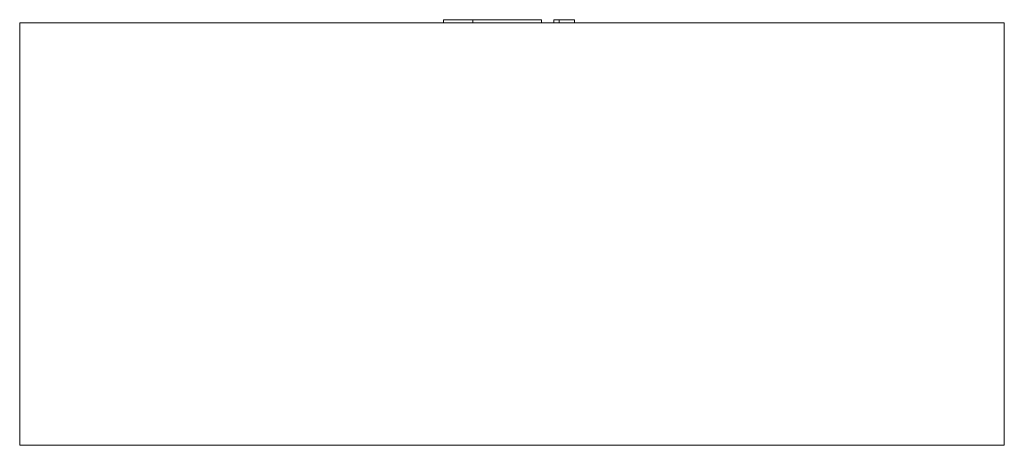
# Model space of a CAD drawing. Header units: millimetres. Extents: x -315 to 315, y -271 to 1.
import ezdxf

# ---------------------------------------------------------------- set-up
doc = ezdxf.new("R2010")
doc.units = ezdxf.units.MM

# ---------------------------------------------------------------- blocks, each defined once
blk = doc.blocks.new('RSen_55_ME_FB_LOD200 - fan coils_jaga - bamc0_06309022-bt-20 - ceiling mounted - 2 pipe_jaga_briza 22_lxhxd 900x630x270 mm-260537-right')
at = {"lineweight": 18}
for p, q in [((-315, -271), (-315, -1)), ((-315, -1), (315, -1)), ((315, -1), (315, -271)), ((315, -271), (-315, -271))]:
    blk.add_line(p, q, dxfattribs=at)
blk = doc.blocks.new('RSen_55_GM_FB_logo - SH_jaga - standard-260147-right')
at = {"lineweight": 18}
for p, q in [((-43.85, 1), (-43.85, -1)), ((-43.85, 1), (-25, 1)), ((-25, 1), (6.94, 1)), ((-25, -1), (-25, 1)), ((6.94, 1), (18.85, 1)), ((18.85, -1), (18.85, 1)), ((26.71, 1), (30.26, 1)), ((26.71, -1), (26.71, 1)), ((30.26, 1), (40, 1)), ((30.26, 1), (30.26, -1)), ((40, -1), (40, 1))]:
    blk.add_line(p, q, dxfattribs=at)

msp = doc.modelspace()

# ---------------------------------------------------------------- block references
at = {"lineweight": 18}
for name in ['RSen_55_GM_FB_logo - SH_jaga - standard-260147-right', 'RSen_55_ME_FB_LOD200 - fan coils_jaga - bamc0_06309022-bt-20 - ceiling mounted - 2 pipe_jaga_briza 22_lxhxd 900x630x270 mm-260537-right']:
    msp.add_blockref(name, (0, 0), dxfattribs=at)

doc.saveas('drawing.dxf')
